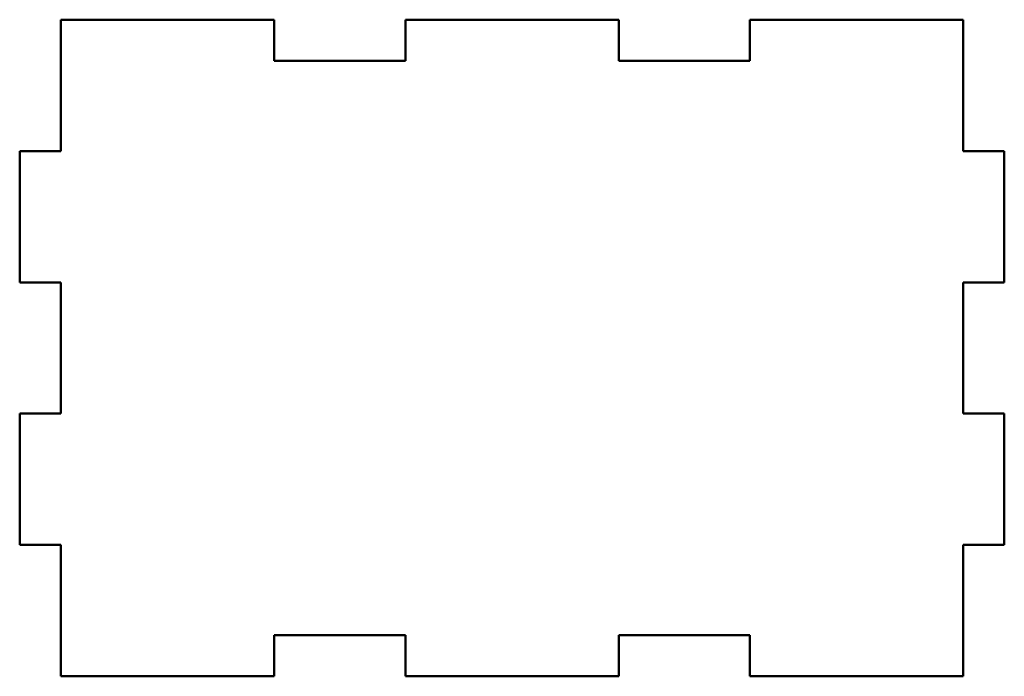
# Model space of a CAD drawing. Header units: millimetres. Extents: x 118.5 to 178.5, y 85 to 125.
import ezdxf

# ---------------------------------------------------------------- set-up
doc = ezdxf.new("R2010")
doc.units = ezdxf.units.MM
doc.layers.add('Visible (ISO)', color=7, linetype='Continuous', lineweight=50)

msp = doc.modelspace()

# ---------------------------------------------------------------- linework, layer by layer
at = {"layer": 'Visible (ISO)'}
for p, q in [((121, 125), (121, 117)), ((134, 125), (121, 125)), ((134, 122.5), (134, 125)), ((142, 125), (142, 122.5)), ((155, 125), (142, 125)), ((155, 122.5), (155, 125)), ((163, 125), (163, 122.5)), ((176, 125), (163, 125)), ((176, 117), (176, 125)), ((142, 122.5), (134, 122.5)), ((163, 122.5), (155, 122.5)), ((118.5, 117), (118.5, 109)), ((121, 117), (118.5, 117)), ((178.5, 117), (176, 117)), ((178.5, 109), (178.5, 117)), ((118.5, 109), (121, 109)), ((121, 109), (121, 101)), ((176, 109), (178.5, 109)), ((176, 101), (176, 109)), ((118.5, 101), (118.5, 93)), ((121, 101), (118.5, 101)), ((178.5, 101), (176, 101)), ((178.5, 93), (178.5, 101)), ((118.5, 93), (121, 93)), ((121, 93), (121, 85)), ((176, 93), (178.5, 93)), ((176, 85), (176, 93)), ((134, 87.5), (142, 87.5)), ((134, 85), (134, 87.5)), ((142, 87.5), (142, 85)), ((155, 87.5), (163, 87.5)), ((155, 85), (155, 87.5)), ((163, 87.5), (163, 85)), ((121, 85), (134, 85)), ((142, 85), (155, 85)), ((163, 85), (176, 85))]:
    msp.add_line(p, q, dxfattribs=at)

doc.saveas('drawing.dxf')
